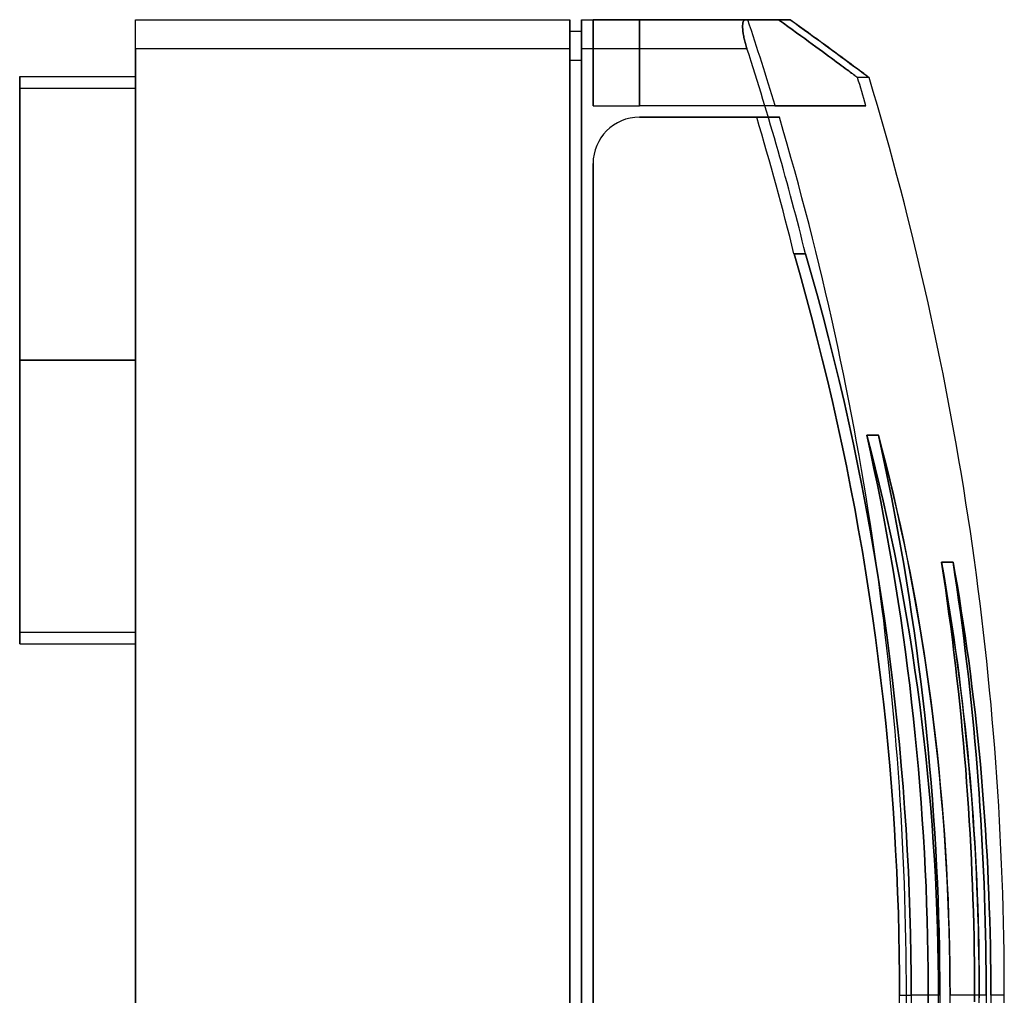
# Model space of a CAD drawing. Header units: millimetres. Extents: x -20 to 150, y -169 to 169.
# Tile 2 of 2: x -20 to 150, y 0 to 169. Entities that reach past the tile are written whole.
import ezdxf

# ---------------------------------------------------------------- set-up
doc = ezdxf.new("R2010")
doc.units = ezdxf.units.MM
doc.layers.add('MAIN-1', color=7, linetype='Continuous')

msp = doc.modelspace()

# ---------------------------------------------------------------- linework, layer by layer
at = {"layer": 'MAIN-1'}
for p, q in [((0, 163.5), (0, 168.5)), ((0, 168.5), (0, 168.5)), ((0, 163.5), (0, 168.5)), ((0, 168.5), (75, 168.5)), ((0, 168.5), (75, 168.5)), ((75, 168.5), (75, 168.5)), ((75, 163.5), (75, 168.5)), ((75, 168.5), (75, 163.5)), ((77, 168.5), (105.31, 168.5)), ((77, 168.5), (77, 168.5)), ((77, 168.5), (105.31, 168.5)), ((77, 163.5), (77, 168.5)), ((77, 168.5), (77, 163.5)), ((79, 153.65), (79, 168.5)), ((87, 168.5), (79, 168.5)), ((79, 168.5), (79, 153.65)), ((79, 168.5), (79, 168.5)), ((79, 168.5), (87, 168.5)), ((87, 153.65), (87, 168.5)), ((105.72, 168.5), (87, 168.5)), ((87, 168.5), (87, 153.65)), ((87, 168.5), (105.72, 168.5)), ((104.97, 168.26), (105.01, 168.33)), ((105.01, 168.33), (104.97, 168.26)), ((105.01, 168.33), (105.05, 168.38)), ((105.05, 168.38), (105.01, 168.33)), ((105.05, 168.38), (105.1, 168.42)), ((105.1, 168.42), (105.05, 168.38)), ((105.1, 168.42), (105.15, 168.46)), ((105.15, 168.46), (105.1, 168.42)), ((105.15, 168.46), (105.2, 168.48)), ((105.2, 168.48), (105.15, 168.46)), ((105.2, 168.48), (105.25, 168.5)), ((105.25, 168.5), (105.2, 168.48)), ((105.25, 168.5), (105.31, 168.5)), ((105.31, 168.5), (105.25, 168.5)), ((105.31, 168.5), (113.04, 168.5)), ((113.04, 168.5), (105.31, 168.5)), ((111.04, 168.5), (105.72, 168.5)), ((105.72, 168.5), (111.04, 168.5)), ((113.04, 168.5), (111.04, 168.5)), ((111.04, 168.5), (113.04, 168.5)), ((111.04, 168.5), (111.85, 167.91)), ((111.85, 167.91), (111.04, 168.5)), ((113.04, 168.5), (113.89, 167.89)), ((113.86, 167.9), (113.04, 168.5)), ((104.82, 167.53), (104.83, 167.66)), ((104.83, 167.66), (104.82, 167.53)), ((104.82, 167.4), (104.82, 167.53)), ((104.82, 167.53), (104.82, 167.4)), ((104.82, 167.25), (104.82, 167.4)), ((104.82, 167.4), (104.82, 167.25)), ((104.82, 167.1), (104.82, 167.25)), ((104.82, 167.25), (104.82, 167.1)), ((104.83, 166.94), (104.82, 167.1)), ((104.82, 167.1), (104.83, 166.94)), ((104.83, 167.66), (104.84, 167.79)), ((104.84, 167.79), (104.83, 167.66)), ((104.84, 166.78), (104.83, 166.94)), ((104.83, 166.94), (104.84, 166.78)), ((104.84, 167.79), (104.86, 167.9)), ((104.86, 167.9), (104.84, 167.79)), ((104.86, 166.61), (104.84, 166.78)), ((104.84, 166.78), (104.86, 166.61)), ((104.86, 167.9), (104.88, 168)), ((104.88, 168), (104.86, 167.9)), ((104.88, 166.43), (104.86, 166.61)), ((104.86, 166.61), (104.88, 166.43)), ((104.88, 168), (104.91, 168.1)), ((104.91, 168.1), (104.88, 168)), ((104.91, 168.1), (104.94, 168.19)), ((104.94, 168.19), (104.91, 168.1)), ((104.94, 168.19), (104.97, 168.26)), ((104.97, 168.26), (104.94, 168.19)), ((111.85, 167.91), (112.63, 167.34)), ((112.63, 167.34), (111.85, 167.91)), ((112.63, 167.34), (113.4, 166.79)), ((113.4, 166.79), (112.63, 167.34)), ((113.4, 166.79), (114.14, 166.25)), ((114.14, 166.25), (113.4, 166.79)), ((114.66, 167.32), (113.86, 167.9)), ((113.89, 167.89), (114.71, 167.29)), ((115.44, 166.76), (114.66, 167.32)), ((114.71, 167.29), (115.5, 166.71)), ((116.19, 166.21), (115.44, 166.76)), ((115.5, 166.71), (116.27, 166.15)), ((75, 166.5), (77, 166.5)), ((75, 166.5), (75, 161.5)), ((75, 166.5), (77, 166.5)), ((75, 166.5), (75, 166.5)), ((75, 161.5), (75, 166.5)), ((77, 161.5), (77, 166.5)), ((77, 166.5), (77, 166.5)), ((77, 166.5), (77, 161.5)), ((104.91, 166.24), (104.88, 166.43)), ((104.88, 166.43), (104.91, 166.24)), ((104.94, 166.05), (104.91, 166.24)), ((104.91, 166.24), (104.94, 166.05)), ((104.97, 165.85), (104.94, 166.05)), ((104.94, 166.05), (104.97, 165.85)), ((105.01, 165.64), (104.97, 165.85)), ((104.97, 165.85), (105.01, 165.64)), ((105.05, 165.44), (105.01, 165.64)), ((105.01, 165.64), (105.05, 165.44)), ((105.1, 165.22), (105.05, 165.44)), ((105.05, 165.44), (105.1, 165.22)), ((105.15, 165.01), (105.1, 165.22)), ((105.1, 165.22), (105.15, 165.01)), ((105.2, 164.79), (105.15, 165.01)), ((105.15, 165.01), (105.2, 164.79)), ((114.14, 166.25), (114.85, 165.73)), ((114.85, 165.73), (114.14, 166.25)), ((114.85, 165.73), (115.54, 165.23)), ((115.54, 165.23), (114.85, 165.73)), ((115.54, 165.23), (116.2, 164.74)), ((116.2, 164.74), (115.54, 165.23)), ((116.91, 165.68), (116.19, 166.21)), ((116.27, 166.15), (117.01, 165.61)), ((117.61, 165.17), (116.91, 165.68)), ((117.01, 165.61), (117.73, 165.09)), ((118.29, 164.68), (117.61, 165.17)), ((117.73, 165.09), (118.42, 164.59)), ((0, -163.5), (0, 163.5)), ((0, 163.5), (0, -163.5)), ((0, 163.5), (75, 163.5)), ((0, 163.5), (75, 163.5)), ((75, -163.5), (75, 163.5)), ((75, 163.5), (75, -163.5)), ((77, 163.5), (105.57, 163.5)), ((77, -163.5), (77, 163.5)), ((77, 163.5), (77, -163.5)), ((77, 163.5), (105.57, 163.5)), ((105.26, 164.58), (105.2, 164.79)), ((105.2, 164.79), (105.26, 164.58)), ((105.32, 164.36), (105.26, 164.58)), ((105.26, 164.58), (105.32, 164.36)), ((105.38, 164.14), (105.32, 164.36)), ((105.32, 164.36), (105.38, 164.14)), ((105.44, 163.92), (105.38, 164.14)), ((105.38, 164.14), (105.44, 163.92)), ((105.51, 163.71), (105.44, 163.92)), ((105.44, 163.92), (105.51, 163.71)), ((105.57, 163.5), (105.51, 163.71)), ((105.51, 163.71), (105.57, 163.5)), ((116.2, 164.74), (116.84, 164.27)), ((116.84, 164.27), (116.2, 164.74)), ((116.84, 164.27), (117.46, 163.82)), ((117.46, 163.82), (116.84, 164.27)), ((117.46, 163.82), (118.04, 163.39)), ((118.04, 163.39), (117.46, 163.82)), ((118.04, 163.39), (118.61, 162.98)), ((118.61, 162.98), (118.04, 163.39)), ((118.93, 164.21), (118.29, 164.68)), ((118.42, 164.59), (119.07, 164.1)), ((119.56, 163.75), (118.93, 164.21)), ((119.07, 164.1), (119.71, 163.64)), ((120.15, 163.31), (119.56, 163.75)), ((119.71, 163.64), (120.31, 163.2)), ((120.72, 162.9), (120.15, 163.31)), ((75, 161.5), (77, 161.5)), ((75, 161.5), (75, -161.5)), ((75, 161.5), (77, 161.5)), ((75, -161.5), (75, 161.5)), ((77, -161.5), (77, 161.5)), ((77, 161.5), (77, -161.5)), ((118.61, 162.98), (119.15, 162.58)), ((119.15, 162.58), (118.61, 162.98)), ((119.15, 162.58), (119.66, 162.2)), ((119.66, 162.2), (119.15, 162.58)), ((119.66, 162.2), (120.15, 161.85)), ((120.15, 161.85), (119.66, 162.2)), ((120.15, 161.85), (120.61, 161.51)), ((120.61, 161.51), (120.15, 161.85)), ((120.31, 163.2), (120.89, 162.77)), ((120.61, 161.51), (121.04, 161.18)), ((121.04, 161.18), (120.61, 161.51)), ((121.26, 162.5), (120.72, 162.9)), ((120.89, 162.77), (121.44, 162.37)), ((121.78, 162.12), (121.26, 162.5)), ((121.44, 162.37), (121.96, 161.98)), ((122.27, 161.76), (121.78, 162.12)), ((121.96, 161.98), (122.45, 161.62)), ((122.73, 161.41), (122.27, 161.76)), ((122.45, 161.62), (122.92, 161.28)), ((121.04, 161.18), (121.46, 160.88)), ((121.46, 160.88), (121.04, 161.18)), ((121.46, 160.88), (121.84, 160.59)), ((121.84, 160.59), (121.46, 160.88)), ((121.84, 160.59), (122.2, 160.33)), ((122.2, 160.33), (121.84, 160.59)), ((122.2, 160.33), (122.54, 160.08)), ((122.54, 160.08), (122.2, 160.33)), ((122.54, 160.08), (122.85, 159.85)), ((122.85, 159.85), (122.54, 160.08)), ((123.17, 161.09), (122.73, 161.41)), ((122.85, 159.85), (123.13, 159.64)), ((123.13, 159.64), (122.85, 159.85)), ((122.92, 161.28), (123.35, 160.95)), ((123.58, 160.79), (123.17, 161.09)), ((123.35, 160.95), (123.76, 160.65)), ((123.96, 160.5), (123.58, 160.79)), ((123.76, 160.65), (124.15, 160.37)), ((124.32, 160.24), (123.96, 160.5)), ((124.15, 160.37), (124.5, 160.11)), ((124.65, 159.99), (124.32, 160.24)), ((124.5, 160.11), (124.83, 159.87)), ((124.96, 159.77), (124.65, 159.99)), ((124.83, 159.87), (125.13, 159.64)), ((-20, 109.7), (-20, 158.7)), ((-20, 158.7), (-20, 109.7)), ((-20, 158.7), (0, 158.7)), ((0, 109.7), (0, 158.7)), ((123.13, 159.64), (123.39, 159.45)), ((123.39, 159.45), (123.13, 159.64)), ((123.39, 159.45), (123.63, 159.27)), ((123.63, 159.27), (123.39, 159.45)), ((123.63, 159.27), (123.84, 159.12)), ((123.84, 159.12), (123.63, 159.27)), ((123.84, 159.12), (124.02, 158.98)), ((124.02, 158.98), (123.84, 159.12)), ((124.02, 158.98), (124.19, 158.86)), ((124.19, 158.86), (124.02, 158.98)), ((124.19, 158.86), (124.32, 158.75)), ((124.32, 158.75), (124.19, 158.86)), ((124.32, 158.75), (124.44, 158.67)), ((124.44, 158.67), (124.32, 158.75)), ((124.44, 158.67), (124.53, 158.6)), ((124.53, 158.6), (124.44, 158.67)), ((124.53, 158.6), (124.6, 158.55)), ((124.6, 158.55), (124.53, 158.6)), ((124.6, 158.55), (124.64, 158.52)), ((124.64, 158.52), (124.6, 158.55)), ((124.64, 158.52), (124.66, 158.5)), ((124.66, 158.5), (124.64, 158.52)), ((124.66, 158.5), (124.66, 158.5)), ((126.67, 158.5), (124.67, 158.5)), ((125.24, 159.56), (124.96, 159.77)), ((125.13, 159.64), (125.4, 159.44)), ((125.49, 159.37), (125.24, 159.56)), ((125.4, 159.44), (125.64, 159.26)), ((125.72, 159.2), (125.49, 159.37)), ((125.64, 159.26), (125.86, 159.1)), ((125.93, 159.05), (125.72, 159.2)), ((125.86, 159.1), (126.05, 158.96)), ((126.1, 158.92), (125.93, 159.05)), ((126.05, 158.96), (126.22, 158.83)), ((126.26, 158.8), (126.1, 158.92)), ((126.22, 158.83), (126.36, 158.73)), ((126.39, 158.71), (126.26, 158.8)), ((126.36, 158.73), (126.47, 158.65)), ((126.49, 158.63), (126.39, 158.71)), ((126.47, 158.65), (126.55, 158.58)), ((126.57, 158.57), (126.49, 158.63)), ((126.55, 158.58), (126.61, 158.54)), ((126.63, 158.53), (126.57, 158.57)), ((126.61, 158.54), (126.65, 158.51)), ((126.66, 158.51), (126.63, 158.53)), ((126.65, 158.51), (126.67, 158.5)), ((126.67, 158.5), (126.66, 158.51)), ((-20, 109.7), (-20, 156.7)), ((-20, 156.7), (0, 156.7)), ((0, 109.7), (0, 156.7)), ((0, 156.7), (0, 109.7)), ((79, 153.65), (87, 153.65)), ((79, 153.65), (79, 153.65)), ((79, 153.65), (87, 153.65)), ((110.4, 153.65), (87, 153.65)), ((110.4, 153.65), (87, 153.65)), ((110.4, 153.65), (126.1, 153.65)), ((126.1, 153.65), (110.4, 153.65)), ((87, 151.65), (87, 151.65)), ((111.16, 151.65), (87, 151.65)), ((107.25, 151.65), (87, 151.65)), ((87, 151.65), (87, 151.65)), ((87, 151.65), (107.25, 151.65)), ((111.16, 151.65), (87, 151.65)), ((111.16, 151.65), (107.25, 151.65)), ((107.25, 151.65), (111.16, 151.65)), ((79, 143.65), (79, -143.65)), ((79, 143.65), (79, 143.65)), ((79, -143.65), (79, 143.65)), ((79, 143.65), (79, 143.65)), ((79, -143.65), (79, 143.65)), ((79, 143.65), (79, -143.65)), ((113.69, 128.06), (114.73, 124.45)), ((115.69, 128.06), (113.69, 128.06)), ((114.73, 124.45), (113.69, 128.06)), ((113.69, 128.06), (115.69, 128.06)), ((116.73, 124.45), (115.69, 128.06)), ((115.69, 128.06), (116.73, 124.45)), ((114.73, 124.45), (115.74, 120.82)), ((115.74, 120.82), (114.73, 124.45)), ((117.74, 120.82), (116.73, 124.45)), ((116.73, 124.45), (117.74, 120.82)), ((115.74, 120.82), (116.71, 117.19)), ((116.71, 117.19), (115.74, 120.82)), ((118.72, 117.18), (117.74, 120.82)), ((117.74, 120.82), (118.72, 117.18)), ((116.71, 117.19), (117.66, 113.54)), ((117.66, 113.54), (116.71, 117.19)), ((119.67, 113.53), (118.72, 117.18)), ((118.72, 117.18), (119.67, 113.53)), ((117.66, 113.54), (118.58, 109.88)), ((118.58, 109.88), (117.66, 113.54)), ((120.59, 109.87), (119.67, 113.53)), ((119.67, 113.53), (120.59, 109.87)), ((-20, 109.7), (-20, 60.7)), ((-20, 60.7), (-20, 109.7)), ((0, 109.7), (-20, 109.7)), ((-20, 109.7), (0, 109.7)), ((-20, 109.7), (0, 109.7)), ((-20, 62.7), (-20, 109.7)), ((0, 109.7), (-20, 109.7)), ((0, 60.7), (0, 109.7)), ((0, 109.7), (0, 62.7)), ((0, 62.7), (0, 109.7)), ((118.58, 109.88), (119.47, 106.22)), ((119.47, 106.22), (118.58, 109.88)), ((121.48, 106.21), (120.59, 109.87)), ((120.59, 109.87), (121.48, 106.21)), ((119.47, 106.22), (120.33, 102.54)), ((120.33, 102.54), (119.47, 106.22)), ((122.33, 102.53), (121.48, 106.21)), ((121.48, 106.21), (122.33, 102.53)), ((120.33, 102.54), (121.16, 98.86)), ((121.16, 98.86), (120.33, 102.54)), ((123.16, 98.85), (122.33, 102.53)), ((122.33, 102.53), (123.16, 98.85)), ((121.16, 98.86), (121.96, 95.17)), ((121.96, 95.17), (121.16, 98.86)), ((123.96, 95.16), (123.16, 98.85)), ((123.16, 98.85), (123.96, 95.16)), ((126.26, 96.73), (126.89, 93.87)), ((126.26, 96.73), (128.26, 96.73)), ((127, 93.92), (126.26, 96.73)), ((128.26, 96.73), (126.26, 96.73)), ((126.89, 93.87), (126.26, 96.73)), ((126.26, 96.73), (127, 93.92)), ((128.26, 96.73), (128.86, 94.01)), ((128.86, 94.01), (128.26, 96.73)), ((128.26, 96.73), (128.93, 94.19)), ((128.95, 94.11), (128.26, 96.73)), ((121.96, 95.17), (122.73, 91.47)), ((122.73, 91.47), (121.96, 95.17)), ((124.73, 91.46), (123.96, 95.16)), ((123.96, 95.16), (124.73, 91.46)), ((126.89, 93.87), (127.5, 91.01)), ((127.5, 91.01), (126.89, 93.87)), ((127.71, 91.1), (127, 93.92)), ((127, 93.92), (127.71, 91.1)), ((128.86, 94.01), (129.44, 91.28)), ((129.44, 91.28), (128.86, 94.01)), ((128.93, 94.19), (129.59, 91.62)), ((129.62, 91.47), (128.95, 94.11)), ((122.73, 91.47), (123.47, 87.77)), ((123.47, 87.77), (122.73, 91.47)), ((125.47, 87.76), (124.73, 91.46)), ((124.73, 91.46), (125.47, 87.76)), ((127.5, 91.01), (128.09, 88.15)), ((128.09, 88.15), (127.5, 91.01)), ((128.41, 88.27), (127.71, 91.1)), ((127.71, 91.1), (128.41, 88.27)), ((129.44, 91.28), (130.01, 88.52)), ((130.01, 88.52), (129.44, 91.28)), ((129.59, 91.62), (130.23, 89.03)), ((130.28, 88.8), (129.62, 91.47)), ((130.01, 88.52), (130.57, 85.74)), ((130.57, 85.74), (130.01, 88.52)), ((130.23, 89.03), (130.85, 86.41)), ((130.92, 86.1), (130.28, 88.8)), ((123.47, 87.77), (124.17, 84.06)), ((124.17, 84.06), (123.47, 87.77)), ((126.17, 84.06), (125.47, 87.76)), ((125.47, 87.76), (126.17, 84.06)), ((128.09, 88.15), (128.66, 85.28)), ((128.66, 85.28), (128.09, 88.15)), ((129.08, 85.41), (128.41, 88.27)), ((128.41, 88.27), (129.08, 85.41)), ((128.66, 85.28), (129.21, 82.41)), ((129.21, 82.41), (128.66, 85.28)), ((129.73, 82.54), (129.08, 85.41)), ((129.08, 85.41), (129.73, 82.54)), ((130.57, 85.74), (131.11, 82.94)), ((131.11, 82.94), (130.57, 85.74)), ((130.85, 86.41), (131.46, 83.76)), ((131.55, 83.37), (130.92, 86.1)), ((124.17, 84.06), (124.85, 80.36)), ((124.85, 80.36), (124.17, 84.06)), ((126.85, 80.35), (126.17, 84.06)), ((126.17, 84.06), (126.85, 80.35)), ((131.46, 83.76), (132.05, 81.09)), ((132.16, 80.62), (131.55, 83.37)), ((129.21, 82.41), (129.74, 79.54)), ((129.74, 79.54), (129.21, 82.41)), ((130.36, 79.66), (129.73, 82.54)), ((129.73, 82.54), (130.36, 79.66)), ((131.11, 82.94), (131.63, 80.13)), ((131.63, 80.13), (131.11, 82.94)), ((124.85, 80.36), (125.49, 76.65)), ((125.49, 76.65), (124.85, 80.36)), ((127.49, 76.64), (126.85, 80.35)), ((126.85, 80.35), (127.49, 76.64)), ((131.63, 80.13), (132.14, 77.29)), ((132.14, 77.29), (131.63, 80.13)), ((132.05, 81.09), (132.63, 78.4)), ((132.75, 77.84), (132.16, 80.62)), ((129.74, 79.54), (130.25, 76.66)), ((130.25, 76.66), (129.74, 79.54)), ((130.97, 76.76), (130.36, 79.66)), ((130.36, 79.66), (130.97, 76.76)), ((132.63, 78.4), (133.19, 75.68)), ((125.49, 76.65), (126.1, 72.94)), ((126.1, 72.94), (125.49, 76.65)), ((128.1, 72.93), (127.49, 76.64)), ((127.49, 76.64), (128.1, 72.93)), ((130.25, 76.66), (130.74, 73.78)), ((130.74, 73.78), (130.25, 76.66)), ((131.55, 73.85), (130.97, 76.76)), ((130.97, 76.76), (131.55, 73.85)), ((132.14, 77.29), (132.63, 74.45)), ((132.63, 74.45), (132.14, 77.29)), ((133.32, 75.04), (132.75, 77.84)), ((133.19, 75.68), (133.73, 72.95)), ((133.87, 72.23), (133.32, 75.04)), ((139.16, 74.82), (139.49, 72.59)), ((139.16, 74.82), (141.16, 74.82)), ((139.54, 72.65), (139.16, 74.82)), ((141.16, 74.82), (139.16, 74.82)), ((139.49, 72.59), (139.16, 74.82)), ((139.16, 74.82), (139.54, 72.66)), ((141.48, 72.66), (141.16, 74.82)), ((141.16, 74.82), (141.53, 72.74)), ((141.53, 72.74), (141.16, 74.82)), ((141.16, 74.82), (141.48, 72.66)), ((130.74, 73.78), (131.22, 70.89)), ((131.22, 70.89), (130.74, 73.78)), ((132.12, 70.93), (131.55, 73.85)), ((131.55, 73.85), (132.12, 70.93)), ((132.63, 74.45), (133.11, 71.59)), ((133.11, 71.59), (132.63, 74.45)), ((126.1, 72.94), (126.68, 69.22)), ((126.68, 69.22), (126.1, 72.94)), ((128.68, 69.22), (128.1, 72.93)), ((128.1, 72.93), (128.68, 69.22)), ((133.11, 71.59), (133.56, 68.71)), ((133.56, 68.71), (133.11, 71.59)), ((133.73, 72.95), (134.25, 70.2)), ((134.4, 69.39), (133.87, 72.23)), ((139.49, 72.59), (139.82, 70.36)), ((139.82, 70.36), (139.49, 72.59)), ((139.54, 72.66), (139.91, 70.5)), ((139.92, 70.47), (139.54, 72.65)), ((141.8, 70.49), (141.48, 72.66)), ((141.48, 72.66), (141.8, 70.49)), ((141.53, 72.74), (141.89, 70.64)), ((141.89, 70.64), (141.53, 72.74)), ((131.22, 70.89), (131.67, 68)), ((131.67, 68), (131.22, 70.89)), ((132.65, 68), (132.12, 70.93)), ((132.12, 70.93), (132.65, 68)), ((134.25, 70.2), (134.76, 67.43)), ((139.82, 70.36), (140.14, 68.13)), ((140.14, 68.13), (139.82, 70.36)), ((139.91, 70.5), (140.27, 68.33)), ((140.28, 68.28), (139.92, 70.47)), ((142.11, 68.31), (141.8, 70.49)), ((141.8, 70.49), (142.11, 68.31)), ((141.89, 70.64), (142.24, 68.53)), ((142.24, 68.53), (141.89, 70.64)), ((126.68, 69.22), (127.23, 65.51)), ((127.23, 65.51), (126.68, 69.22)), ((129.23, 65.51), (128.68, 69.22)), ((128.68, 69.22), (129.23, 65.51)), ((131.67, 68), (132.11, 65.11)), ((132.11, 65.11), (131.67, 68)), ((133.56, 68.71), (134, 65.83)), ((134, 65.83), (133.56, 68.71)), ((134.91, 66.53), (134.4, 69.39)), ((140.14, 68.13), (140.45, 65.9)), ((140.45, 65.9), (140.14, 68.13)), ((140.27, 68.33), (140.62, 66.16)), ((140.63, 66.09), (140.28, 68.28)), ((142.42, 66.12), (142.11, 68.31)), ((142.11, 68.31), (142.42, 66.12)), ((142.24, 68.53), (142.58, 66.4)), ((142.58, 66.4), (142.24, 68.53)), ((133.17, 65.06), (132.65, 68)), ((132.65, 68), (133.17, 65.06)), ((134.76, 67.43), (135.24, 64.65)), ((135.41, 63.66), (134.91, 66.53)), ((142.58, 66.4), (142.91, 64.26)), ((142.91, 64.26), (142.58, 66.4)), ((127.23, 65.51), (127.75, 61.8)), ((127.75, 61.8), (127.23, 65.51)), ((129.75, 61.81), (129.23, 65.51)), ((129.23, 65.51), (129.75, 61.81)), ((132.11, 65.11), (132.52, 62.22)), ((132.52, 62.22), (132.11, 65.11)), ((133.66, 62.1), (133.17, 65.06)), ((133.17, 65.06), (133.66, 62.1)), ((134, 65.83), (134.42, 62.93)), ((134.42, 62.93), (134, 65.83)), ((135.24, 64.65), (135.7, 61.85)), ((140.45, 65.9), (140.74, 63.67)), ((140.74, 63.67), (140.45, 65.9)), ((140.62, 66.16), (140.95, 63.98)), ((140.97, 63.88), (140.63, 66.09)), ((142.71, 63.92), (142.42, 66.12)), ((142.42, 66.12), (142.71, 63.92)), ((134.42, 62.93), (134.83, 60.03)), ((134.83, 60.03), (134.42, 62.93)), ((135.88, 60.78), (135.41, 63.66)), ((140.74, 63.67), (141.03, 61.44)), ((141.03, 61.44), (140.74, 63.67)), ((140.95, 63.98), (141.28, 61.79)), ((141.3, 61.67), (140.97, 63.88)), ((143, 61.71), (142.71, 63.92)), ((142.71, 63.92), (143, 61.71)), ((142.91, 64.26), (143.24, 62.1)), ((143.24, 62.1), (142.91, 64.26)), ((-20, 62.7), (0, 62.7)), ((127.75, 61.8), (128.24, 58.1)), ((128.24, 58.1), (127.75, 61.8)), ((130.24, 58.1), (129.75, 61.81)), ((129.75, 61.81), (130.24, 58.1)), ((132.52, 62.22), (132.92, 59.33)), ((132.92, 59.33), (132.52, 62.22)), ((134.13, 59.15), (133.66, 62.1)), ((133.66, 62.1), (134.13, 59.15)), ((135.7, 61.85), (136.15, 59.04)), ((141.03, 61.44), (141.31, 59.2)), ((141.31, 59.2), (141.03, 61.44)), ((141.28, 61.79), (141.59, 59.6)), ((141.61, 59.45), (141.3, 61.67)), ((143.27, 59.5), (143, 61.71)), ((143, 61.71), (143.27, 59.5)), ((143.24, 62.1), (143.55, 59.92)), ((143.55, 59.92), (143.24, 62.1)), ((-20, 60.7), (0, 60.7)), ((134.83, 60.03), (135.21, 57.12)), ((135.21, 57.12), (134.83, 60.03)), ((136.33, 57.88), (135.88, 60.78)), ((141.59, 59.6), (141.89, 57.4)), ((143.55, 59.92), (143.85, 57.74)), ((143.85, 57.74), (143.55, 59.92)), ((128.24, 58.1), (128.7, 54.4)), ((128.7, 54.4), (128.24, 58.1)), ((130.7, 54.4), (130.24, 58.1)), ((130.24, 58.1), (130.7, 54.4)), ((132.92, 59.33), (133.3, 56.43)), ((133.3, 56.43), (132.92, 59.33)), ((134.58, 56.18), (134.13, 59.15)), ((134.13, 59.15), (134.58, 56.18)), ((136.15, 59.04), (136.57, 56.22)), ((136.75, 54.98), (136.33, 57.88)), ((141.31, 59.2), (141.57, 56.97)), ((141.57, 56.97), (141.31, 59.2)), ((141.92, 57.22), (141.61, 59.45)), ((143.54, 57.27), (143.27, 59.5)), ((143.27, 59.5), (143.54, 57.27)), ((133.3, 56.43), (133.66, 53.54)), ((133.66, 53.54), (133.3, 56.43)), ((135, 53.21), (134.58, 56.18)), ((134.58, 56.18), (135, 53.21)), ((135.21, 57.12), (135.58, 54.21)), ((135.58, 54.21), (135.21, 57.12)), ((136.57, 56.22), (136.98, 53.39)), ((141.57, 56.97), (141.83, 54.73)), ((141.83, 54.73), (141.57, 56.97)), ((141.89, 57.4), (142.18, 55.2)), ((142.21, 54.99), (141.92, 57.22)), ((143.79, 55.04), (143.54, 57.27)), ((143.54, 57.27), (143.79, 55.04)), ((143.85, 57.74), (144.14, 55.54)), ((144.14, 55.54), (143.85, 57.74)), ((131.12, 50.71), (130.7, 54.4)), ((130.7, 54.4), (131.12, 50.71)), ((137.16, 52.06), (136.75, 54.98)), ((141.83, 54.73), (142.07, 52.5)), ((142.07, 52.5), (141.83, 54.73)), ((142.18, 55.2), (142.46, 53)), ((142.49, 52.75), (142.21, 54.99)), ((144.04, 52.8), (143.79, 55.04)), ((143.79, 55.04), (144.04, 52.8)), ((144.14, 55.54), (144.42, 53.33)), ((144.42, 53.33), (144.14, 55.54)), ((128.7, 54.4), (129.12, 50.7)), ((129.12, 50.7), (128.7, 54.4)), ((133.66, 53.54), (134, 50.64)), ((134, 50.64), (133.66, 53.54)), ((135.4, 50.23), (135, 53.21)), ((135, 53.21), (135.4, 50.23)), ((135.58, 54.21), (135.92, 51.3)), ((135.92, 51.3), (135.58, 54.21)), ((136.98, 53.39), (137.36, 50.56)), ((142.46, 53), (142.73, 50.79)), ((142.76, 50.5), (142.49, 52.75)), ((144.28, 50.56), (144.04, 52.8)), ((144.04, 52.8), (144.28, 50.56)), ((144.42, 53.33), (144.69, 51.11)), ((144.69, 51.11), (144.42, 53.33)), ((135.92, 51.3), (136.25, 48.38)), ((136.25, 48.38), (135.92, 51.3)), ((137.54, 49.14), (137.16, 52.06)), ((142.07, 52.5), (142.31, 50.26)), ((142.31, 50.26), (142.07, 52.5)), ((144.69, 51.11), (144.95, 48.88)), ((144.95, 48.88), (144.69, 51.11)), ((129.12, 50.7), (129.52, 47.01)), ((129.52, 47.01), (129.12, 50.7)), ((131.52, 47.01), (131.12, 50.71)), ((131.12, 50.71), (131.52, 47.01)), ((134, 50.64), (134.32, 47.74)), ((134.32, 47.74), (134, 50.64)), ((135.78, 47.25), (135.4, 50.23)), ((135.4, 50.23), (135.78, 47.25)), ((137.36, 50.56), (137.72, 47.71)), ((142.31, 50.26), (142.53, 48.02)), ((142.53, 48.02), (142.31, 50.26)), ((142.73, 50.79), (142.98, 48.58)), ((143.02, 48.25), (142.76, 50.5)), ((144.5, 48.32), (144.28, 50.56)), ((144.28, 50.56), (144.5, 48.32)), ((134.32, 47.74), (134.62, 44.84)), ((134.62, 44.84), (134.32, 47.74)), ((136.25, 48.38), (136.56, 45.46)), ((136.56, 45.46), (136.25, 48.38)), ((137.9, 46.21), (137.54, 49.14)), ((137.72, 47.71), (138.06, 44.86)), ((142.53, 48.02), (142.75, 45.79)), ((142.75, 45.79), (142.53, 48.02)), ((142.98, 48.58), (143.23, 46.36)), ((143.27, 45.99), (143.02, 48.25)), ((144.72, 46.07), (144.5, 48.32)), ((144.5, 48.32), (144.72, 46.07)), ((144.95, 48.88), (145.2, 46.65)), ((145.2, 46.65), (144.95, 48.88)), ((129.52, 47.01), (129.88, 43.32)), ((129.88, 43.32), (129.52, 47.01)), ((131.88, 43.33), (131.52, 47.01)), ((131.52, 47.01), (131.88, 43.33)), ((136.13, 44.27), (135.78, 47.25)), ((135.78, 47.25), (136.13, 44.27)), ((138.24, 43.27), (137.9, 46.21)), ((143.23, 46.36), (143.46, 44.14)), ((143.5, 43.73), (143.27, 45.99)), ((144.93, 43.82), (144.72, 46.07)), ((144.72, 46.07), (144.93, 43.82)), ((145.2, 46.65), (145.43, 44.41)), ((145.43, 44.41), (145.2, 46.65)), ((134.62, 44.84), (134.9, 41.94)), ((134.9, 41.94), (134.62, 44.84)), ((136.46, 41.28), (136.13, 44.27)), ((136.13, 44.27), (136.46, 41.28)), ((136.56, 45.46), (136.85, 42.54)), ((136.85, 42.54), (136.56, 45.46)), ((138.06, 44.86), (138.38, 42.01)), ((142.75, 45.79), (142.95, 43.55)), ((142.95, 43.55), (142.75, 45.79)), ((145.43, 44.41), (145.65, 42.16)), ((145.65, 42.16), (145.43, 44.41)), ((129.88, 43.32), (130.21, 39.65)), ((130.21, 39.65), (129.88, 43.32)), ((132.21, 39.66), (131.88, 43.33)), ((131.88, 43.33), (132.21, 39.66)), ((136.85, 42.54), (137.11, 39.63)), ((137.11, 39.63), (136.85, 42.54)), ((138.56, 40.34), (138.24, 43.27)), ((142.95, 43.55), (143.14, 41.31)), ((143.14, 41.31), (142.95, 43.55)), ((143.46, 44.14), (143.68, 41.92)), ((143.72, 41.46), (143.5, 43.73)), ((145.12, 41.57), (144.93, 43.82)), ((144.93, 43.82), (145.12, 41.57)), ((134.9, 41.94), (135.17, 39.04)), ((135.17, 39.04), (134.9, 41.94)), ((136.76, 38.3), (136.46, 41.28)), ((136.46, 41.28), (136.76, 38.3)), ((138.38, 42.01), (138.67, 39.16)), ((143.14, 41.31), (143.33, 39.07)), ((143.33, 39.07), (143.14, 41.31)), ((143.68, 41.92), (143.88, 39.7)), ((143.93, 39.19), (143.72, 41.46)), ((145.31, 39.32), (145.12, 41.57)), ((145.12, 41.57), (145.31, 39.32)), ((145.65, 42.16), (145.87, 39.91)), ((145.87, 39.91), (145.65, 42.16)), ((130.21, 39.65), (130.52, 35.98)), ((130.52, 35.98), (130.21, 39.65)), ((132.52, 35.99), (132.21, 39.66)), ((132.21, 39.66), (132.52, 35.99)), ((137.11, 39.63), (137.36, 36.72)), ((137.36, 36.72), (137.11, 39.63)), ((138.85, 37.4), (138.56, 40.34)), ((138.67, 39.16), (138.95, 36.31)), ((143.88, 39.7), (144.08, 37.48)), ((144.13, 36.92), (143.93, 39.19)), ((145.48, 37.07), (145.31, 39.32)), ((145.31, 39.32), (145.48, 37.07)), ((145.87, 39.91), (146.07, 37.66)), ((146.07, 37.66), (145.87, 39.91)), ((135.17, 39.04), (135.41, 36.14)), ((135.41, 36.14), (135.17, 39.04)), ((137.04, 35.32), (136.76, 38.3)), ((136.76, 38.3), (137.04, 35.32)), ((143.33, 39.07), (143.5, 36.84)), ((143.5, 36.84), (143.33, 39.07)), ((144.08, 37.48), (144.27, 35.26)), ((146.07, 37.66), (146.25, 35.4)), ((146.25, 35.4), (146.07, 37.66)), ((130.52, 35.98), (130.79, 32.32)), ((130.79, 32.32), (130.52, 35.98)), ((132.79, 32.33), (132.52, 35.99)), ((132.52, 35.99), (132.79, 32.33)), ((135.41, 36.14), (135.63, 33.24)), ((135.63, 33.24), (135.41, 36.14)), ((137.36, 36.72), (137.59, 33.81)), ((137.59, 33.81), (137.36, 36.72)), ((139.12, 34.46), (138.85, 37.4)), ((138.95, 36.31), (139.21, 33.46)), ((143.5, 36.84), (143.66, 34.6)), ((143.66, 34.6), (143.5, 36.84)), ((144.31, 34.64), (144.13, 36.92)), ((145.64, 34.83), (145.48, 37.07)), ((145.48, 37.07), (145.64, 34.83)), ((137.3, 32.33), (137.04, 35.32)), ((137.04, 35.32), (137.3, 32.33)), ((139.37, 31.53), (139.12, 34.46)), ((143.66, 34.6), (143.81, 32.36)), ((143.81, 32.36), (143.66, 34.6)), ((144.27, 35.26), (144.44, 33.03)), ((144.49, 32.36), (144.31, 34.64)), ((145.8, 32.59), (145.64, 34.83)), ((145.64, 34.83), (145.8, 32.59)), ((146.25, 35.4), (146.43, 33.15)), ((146.43, 33.15), (146.25, 35.4)), ((130.79, 32.32), (131.03, 28.67)), ((131.03, 28.67), (130.79, 32.32)), ((133.03, 28.68), (132.79, 32.33)), ((132.79, 32.33), (133.03, 28.68)), ((135.63, 33.24), (135.84, 30.34)), ((135.84, 30.34), (135.63, 33.24)), ((137.53, 29.36), (137.3, 32.33)), ((137.3, 32.33), (137.53, 29.36)), ((137.59, 33.81), (137.8, 30.92)), ((137.8, 30.92), (137.59, 33.81)), ((139.21, 33.46), (139.44, 30.61)), ((143.81, 32.36), (143.96, 30.12)), ((143.96, 30.12), (143.81, 32.36)), ((144.44, 33.03), (144.6, 30.81)), ((144.65, 30.08), (144.49, 32.36)), ((145.94, 30.35), (145.8, 32.59)), ((145.8, 32.59), (145.94, 30.35)), ((146.43, 33.15), (146.59, 30.89)), ((146.59, 30.89), (146.43, 33.15)), ((137.8, 30.92), (137.99, 28.03)), ((137.99, 28.03), (137.8, 30.92)), ((139.59, 28.6), (139.37, 31.53)), ((139.44, 30.61), (139.65, 27.77)), ((144.6, 30.81), (144.75, 28.59)), ((146.59, 30.89), (146.75, 28.64)), ((146.75, 28.64), (146.59, 30.89)), ((135.84, 30.34), (136.03, 27.44)), ((136.03, 27.44), (135.84, 30.34)), ((137.74, 26.38), (137.53, 29.36)), ((137.53, 29.36), (137.74, 26.38)), ((143.96, 30.12), (144.09, 27.89)), ((144.09, 27.89), (143.96, 30.12)), ((144.8, 27.8), (144.65, 30.08)), ((146.07, 28.11), (145.94, 30.35)), ((145.94, 30.35), (146.07, 28.11)), ((131.03, 28.67), (131.24, 25.04)), ((131.24, 25.04), (131.03, 28.67)), ((133.24, 25.05), (133.03, 28.68)), ((133.03, 28.68), (133.24, 25.05)), ((136.03, 27.44), (136.2, 24.55)), ((136.2, 24.55), (136.03, 27.44)), ((137.99, 28.03), (138.16, 25.15)), ((138.16, 25.15), (137.99, 28.03)), ((139.79, 25.68), (139.59, 28.6)), ((139.65, 27.77), (139.84, 24.93)), ((144.09, 27.89), (144.21, 25.65)), ((144.21, 25.65), (144.09, 27.89)), ((144.75, 28.59), (144.89, 26.37)), ((144.94, 25.51), (144.8, 27.8)), ((146.2, 25.89), (146.07, 28.11)), ((146.07, 28.11), (146.2, 25.89)), ((146.75, 28.64), (146.89, 26.39)), ((146.89, 26.39), (146.75, 28.64)), ((137.93, 23.41), (137.74, 26.38)), ((137.74, 26.38), (137.93, 23.41)), ((139.97, 22.77), (139.79, 25.68)), ((144.21, 25.65), (144.32, 23.41)), ((144.32, 23.41), (144.21, 25.65)), ((144.89, 26.37), (145.01, 24.15)), ((145.06, 23.23), (144.94, 25.51)), ((146.31, 23.67), (146.2, 25.89)), ((146.2, 25.89), (146.31, 23.67)), ((146.89, 26.39), (147.02, 24.14)), ((147.02, 24.14), (146.89, 26.39)), ((131.24, 25.04), (131.43, 21.41)), ((131.43, 21.41), (131.24, 25.04)), ((133.43, 21.42), (133.24, 25.05)), ((133.24, 25.05), (133.43, 21.42)), ((136.2, 24.55), (136.34, 21.65)), ((136.34, 21.65), (136.2, 24.55)), ((138.16, 25.15), (138.31, 22.29)), ((138.31, 22.29), (138.16, 25.15)), ((139.84, 24.93), (140.01, 22.1)), ((145.01, 24.15), (145.13, 21.93)), ((147.02, 24.14), (147.13, 21.89)), ((147.13, 21.89), (147.02, 24.14)), ((138.1, 20.45), (137.93, 23.41)), ((137.93, 23.41), (138.1, 20.45)), ((138.31, 22.29), (138.45, 19.44)), ((138.45, 19.44), (138.31, 22.29)), ((140.13, 19.87), (139.97, 22.77)), ((140.01, 22.1), (140.16, 19.29)), ((144.32, 23.41), (144.42, 21.18)), ((144.42, 21.18), (144.32, 23.41)), ((145.18, 20.94), (145.06, 23.23)), ((146.41, 21.46), (146.31, 23.67)), ((146.31, 23.67), (146.41, 21.46)), ((131.43, 21.41), (131.58, 17.8)), ((131.58, 17.8), (131.43, 21.41)), ((133.58, 17.81), (133.43, 21.42)), ((133.43, 21.42), (133.58, 17.81)), ((136.34, 21.65), (136.48, 18.76)), ((136.48, 18.76), (136.34, 21.65)), ((138.24, 17.5), (138.1, 20.45)), ((138.1, 20.45), (138.24, 17.5)), ((144.42, 21.18), (144.51, 18.94)), ((144.51, 18.94), (144.42, 21.18)), ((145.13, 21.93), (145.23, 19.72)), ((145.28, 18.66), (145.18, 20.94)), ((146.5, 19.25), (146.41, 21.46)), ((146.41, 21.46), (146.5, 19.25)), ((147.13, 21.89), (147.24, 19.66)), ((147.24, 19.66), (147.13, 21.89)), ((136.48, 18.76), (136.59, 15.86)), ((136.59, 15.86), (136.48, 18.76)), ((138.45, 19.44), (138.56, 16.6)), ((138.56, 16.6), (138.45, 19.44)), ((140.26, 16.98), (140.13, 19.87)), ((140.16, 19.29), (140.28, 16.48)), ((144.51, 18.94), (144.59, 16.71)), ((144.59, 16.71), (144.51, 18.94)), ((145.23, 19.72), (145.33, 17.5)), ((146.58, 17.06), (146.5, 19.25)), ((146.5, 19.25), (146.58, 17.06)), ((147.24, 19.66), (147.33, 17.43)), ((147.33, 17.43), (147.24, 19.66)), ((131.58, 17.8), (131.71, 14.21)), ((131.71, 14.21), (131.58, 17.8)), ((133.71, 14.22), (133.58, 17.81)), ((133.58, 17.81), (133.71, 14.22)), ((138.36, 14.55), (138.24, 17.5)), ((138.24, 17.5), (138.36, 14.55)), ((145.37, 16.37), (145.28, 18.66)), ((145.33, 17.5), (145.41, 15.28)), ((146.65, 14.88), (146.58, 17.06)), ((146.58, 17.06), (146.65, 14.88)), ((147.33, 17.43), (147.41, 15.21)), ((147.41, 15.21), (147.33, 17.43)), ((136.59, 15.86), (136.68, 12.97)), ((136.68, 12.97), (136.59, 15.86)), ((138.56, 16.6), (138.66, 13.78)), ((138.66, 13.78), (138.56, 16.6)), ((140.38, 14.1), (140.26, 16.98)), ((140.28, 16.48), (140.39, 13.69)), ((144.59, 16.71), (144.66, 14.48)), ((144.66, 14.48), (144.59, 16.71)), ((145.45, 14.09), (145.37, 16.37)), ((131.71, 14.21), (131.8, 10.63)), ((131.8, 10.63), (131.71, 14.21)), ((133.8, 10.64), (133.71, 14.22)), ((133.71, 14.22), (133.8, 10.64)), ((138.46, 11.62), (138.36, 14.55)), ((138.36, 14.55), (138.46, 11.62)), ((138.66, 13.78), (138.73, 10.98)), ((138.73, 10.98), (138.66, 13.78)), ((140.47, 11.24), (140.38, 14.1)), ((140.39, 13.69), (140.48, 10.91)), ((144.66, 14.48), (144.72, 12.25)), ((144.72, 12.25), (144.66, 14.48)), ((145.41, 15.28), (145.48, 13.05)), ((145.52, 11.81), (145.45, 14.09)), ((146.71, 12.71), (146.65, 14.88)), ((146.65, 14.88), (146.71, 12.71)), ((147.41, 15.21), (147.48, 13)), ((147.48, 13), (147.41, 15.21)), ((136.68, 12.97), (136.75, 10.09)), ((136.75, 10.09), (136.68, 12.97)), ((144.72, 12.25), (144.77, 10.02)), ((144.77, 10.02), (144.72, 12.25)), ((145.48, 13.05), (145.54, 10.82)), ((146.76, 10.55), (146.71, 12.71)), ((146.71, 12.71), (146.76, 10.55)), ((147.48, 13), (147.54, 10.8)), ((147.54, 10.8), (147.48, 13)), ((131.8, 10.63), (131.87, 7.07)), ((131.87, 7.07), (131.8, 10.63)), ((133.87, 7.07), (133.8, 10.64)), ((133.8, 10.64), (133.87, 7.07)), ((138.53, 8.69), (138.46, 11.62)), ((138.46, 11.62), (138.53, 8.69)), ((138.73, 10.98), (138.79, 8.2)), ((138.79, 8.2), (138.73, 10.98)), ((140.54, 8.4), (140.47, 11.24)), ((140.48, 10.91), (140.54, 8.16)), ((145.57, 9.53), (145.52, 11.81)), ((145.54, 10.82), (145.59, 8.58)), ((146.8, 8.41), (146.76, 10.55)), ((146.76, 10.55), (146.8, 8.41)), ((147.54, 10.8), (147.59, 8.61)), ((147.59, 8.61), (147.54, 10.8)), ((136.75, 10.09), (136.81, 7.2)), ((136.81, 7.2), (136.75, 10.09)), ((138.59, 5.78), (138.53, 8.69)), ((138.53, 8.69), (138.59, 5.78)), ((144.77, 10.02), (144.81, 7.79)), ((144.81, 7.79), (144.77, 10.02)), ((145.61, 7.25), (145.57, 9.53)), ((145.59, 8.58), (145.63, 6.33)), ((147.59, 8.61), (147.63, 6.43)), ((147.63, 6.43), (147.59, 8.61)), ((131.87, 7.07), (131.91, 3.52)), ((131.91, 3.52), (131.87, 7.07)), ((133.91, 3.53), (133.87, 7.07)), ((133.87, 7.07), (133.91, 3.53)), ((136.81, 7.2), (136.85, 4.32)), ((136.85, 4.32), (136.81, 7.2)), ((138.79, 8.2), (138.83, 5.45)), ((138.83, 5.45), (138.79, 8.2)), ((140.59, 5.58), (140.54, 8.4)), ((140.54, 8.16), (140.59, 5.42)), ((144.81, 7.79), (144.84, 5.56)), ((144.84, 5.56), (144.81, 7.79)), ((145.64, 4.98), (145.61, 7.25)), ((146.83, 6.28), (146.8, 8.41)), ((146.8, 8.41), (146.83, 6.28)), ((138.62, 2.88), (138.59, 5.78)), ((138.59, 5.78), (138.62, 2.88)), ((138.83, 5.45), (138.86, 2.71)), ((138.86, 2.71), (138.83, 5.45)), ((140.62, 2.78), (140.59, 5.58)), ((140.59, 5.42), (140.62, 2.7)), ((144.84, 5.56), (144.86, 3.34)), ((144.86, 3.34), (144.84, 5.56)), ((145.63, 6.33), (145.65, 4.08)), ((146.86, 4.17), (146.83, 6.28)), ((146.83, 6.28), (146.86, 4.17)), ((147.63, 6.43), (147.65, 4.27)), ((147.65, 4.27), (147.63, 6.43)), ((131.91, 3.52), (131.93, 0)), ((131.93, 0), (131.91, 3.52)), ((133.93, 0), (133.91, 3.53)), ((133.91, 3.53), (133.93, 0)), ((136.85, 4.32), (136.87, 1.44)), ((136.87, 1.44), (136.85, 4.32)), ((145.66, 2.71), (145.64, 4.98)), ((145.65, 4.08), (145.67, 1.82)), ((146.87, 2.08), (146.86, 4.17)), ((146.86, 4.17), (146.87, 2.08)), ((147.65, 4.27), (147.67, 2.13)), ((147.67, 2.13), (147.65, 4.27)), ((138.63, 0), (138.62, 2.88)), ((138.62, 2.88), (138.63, 0)), ((138.86, 2.71), (138.87, 0)), ((138.87, 0), (138.86, 2.71)), ((140.63, 0), (140.62, 2.78)), ((140.62, 2.7), (140.63, 0)), ((144.86, 3.34), (144.87, 1.11)), ((144.87, 1.11), (144.86, 3.34)), ((145.67, 0.44), (145.66, 2.71)), ((145.67, 1.82), (145.67, -0.44)), ((146.87, 0), (146.87, 2.08)), ((146.87, 2.08), (146.87, 0)), ((147.67, 2.13), (147.67, 0)), ((147.67, 0), (147.67, 2.13)), ((131.91, -3.63), (131.93, 0)), ((131.93, 0), (133.93, 0)), ((131.93, 0), (133.1, 0)), ((133.93, 0), (133.91, -3.63)), ((138.87, 0), (133.93, 0)), ((136.87, 1.44), (136.87, -1.44)), ((136.87, -1.44), (136.87, 1.44)), ((138.62, -2.88), (138.63, 0)), ((138.87, 0), (138.86, -2.71)), ((140.62, -2.7), (140.63, 0)), ((146.87, 0), (140.63, 0)), ((144.87, 1.11), (144.87, -1.11)), ((144.87, -1.11), (144.87, 1.11)), ((145.67, -1.82), (145.67, 0.44)), ((146.87, 0), (146.87, -2.08)), ((150, 0), (147.67, 0)), ((147.67, 0), (147.67, -2.13))]:
    msp.add_line(p, q, dxfattribs=at)
for centre, radius, start, end in [((-402, 0), 534.95, 16.6919, 18.3599), ((-402, 0), 534.95, 16.6919, 18.3599), ((-400, 0), 531.35, 13.9463, 17.921), ((-400, 0), 531.35, 13.9463, 17.921), ((-402, 0), 550, 16.2222, 16.7492), ((-400, 0), 550, 0, 16.7492), ((87, 143.65), 8, 90, 180), ((87, 143.65), 8, 90, 180), ((87, 143.65), 8, 90, 180), ((87, 143.65), 8, 90, 180), ((-402, 0), 531.35, 13.9463, 16.5829), ((-402, 0), 531.35, 13.9463, 16.5829), ((-402, 0), 535.1, 0, 16.4635), ((-402, 0), 535.1, 0, 16.4635), ((-402, 0), 535.1, 343.5365, 0), ((-400, 0), 550, 343.2508, 0)]:
    msp.add_arc(centre, radius, start, end, dxfattribs=at)

doc.saveas('drawing.dxf')
